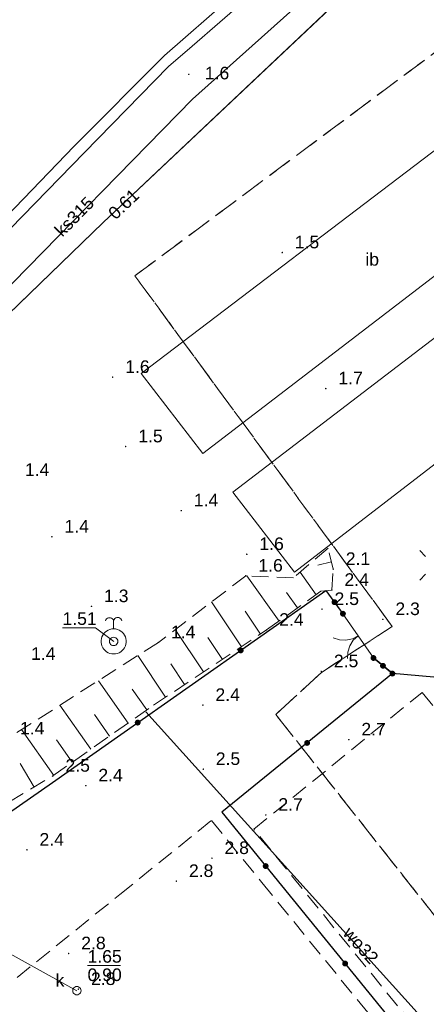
# Model space of a CAD drawing. Extents: x 5474185 to 5474933, y 5916077 to 5916824.
# Tile 139 of 256: x 5474508 to 5474532, y 5916379 to 5916437. Entities that reach past the tile are written whole.
import ezdxf
from ezdxf.enums import TextEntityAlignment as Align

# ---------------------------------------------------------------- set-up
doc = ezdxf.new("R2010")
doc.units = 0
for name, pattern in [('PRZER1-1', [1, 0.5, -0.5]), ('PRZER2-1', [1.5, 1, -0.5]), ('PRZER3-1', [2, 1.5, -0.5])]:
    doc.linetypes.add(name, pattern=pattern)
for name, color, linetype, lineweight in [('GESKKL', 253, 'CONTINUOUS', 18), ('GESUZY', 253, 'CONTINUOUS', 18), ('GSLKBR', 253, 'CONTINUOUS', 18), ('GSLKOG', 253, 'CONTINUOUS', 35), ('GSPWPN', 253, 'CONTINUOUS', 13), ('GSPWPN_O', 253, 'CONTINUOUS', 13), ('GSSIIN', 253, 'CONTINUOUS', 18), ('GSSIIN_O', 253, 'CONTINUOUS', 18), ('GSSSPS', 254, 'CONTINUOUS', 18), ('GSSZSN', 254, 'CONTINUOUS', 18), ('GULKPR', 7, 'CONTINUOUS', 18), ('GULKPR_O', 254, 'CONTINUOUS', 18), ('GULLOB', 254, 'CONTINUOUS', 35), ('GULTPR', 254, 'CONTINUOUS', 18), ('GULWPR', 7, 'CONTINUOUS', 18), ('GULWPR_O', 254, 'CONTINUOUS', 18), ('GUPELA', 254, 'CONTINUOUS', 18), ('GUPIWZ', 253, 'CONTINUOUS', 18), ('GUPIWZ_O', 253, 'CONTINUOUS', 18), ('GUPKSD', 61, 'CONTINUOUS', 18), ('GUPPRZ_O', 40, 'CONTINUOUS', 18), ('GUPWSG', 253, 'CONTINUOUS', 18)]:
    doc.layers.add(name, color=color, linetype=linetype, lineweight=lineweight)
doc.styles.add('Arial', font='arial.ttf')

msp = doc.modelspace()

# ---------------------------------------------------------------- hatches: boundary and pattern name
at = {"layer": 'GSLKOG'}
for points in [[(5474526.733899, 5916402.426024), (5474526.688227, 5916402.42706), (5474526.644379, 5916402.439883), (5474526.605344, 5916402.463617), (5474526.573782, 5916402.496644), (5474526.551843, 5916402.536716), (5474526.541024, 5916402.581101), (5474526.54206, 5916402.626773), (5474526.554883, 5916402.670621), (5474526.578617, 5916402.709656), (5474526.611644, 5916402.741218), (5474526.651716, 5916402.763157), (5474526.696101, 5916402.773976), (5474526.741773, 5916402.77294), (5474526.785621, 5916402.760117), (5474526.824656, 5916402.736383), (5474526.856218, 5916402.703356), (5474526.878157, 5916402.663284), (5474526.888976, 5916402.618899), (5474526.88794, 5916402.573227), (5474526.875117, 5916402.529379), (5474526.851383, 5916402.490344), (5474526.818356, 5916402.458782), (5474526.778284, 5916402.436843)], [(5474526.733899, 5916402.426024), (5474526.688227, 5916402.42706), (5474526.644379, 5916402.439883), (5474526.605344, 5916402.463617), (5474526.573782, 5916402.496644), (5474526.551843, 5916402.536716), (5474526.541024, 5916402.581101), (5474526.54206, 5916402.626773), (5474526.554883, 5916402.670621), (5474526.578617, 5916402.709656), (5474526.611644, 5916402.741218), (5474526.651716, 5916402.763157), (5474526.696101, 5916402.773976), (5474526.741773, 5916402.77294), (5474526.785621, 5916402.760117), (5474526.824656, 5916402.736383), (5474526.856218, 5916402.703356), (5474526.878157, 5916402.663284), (5474526.888976, 5916402.618899), (5474526.88794, 5916402.573227), (5474526.875117, 5916402.529379), (5474526.851383, 5916402.490344), (5474526.818356, 5916402.458782), (5474526.778284, 5916402.436843)], [(5474527.238899, 5916401.736024), (5474527.193227, 5916401.73706), (5474527.149379, 5916401.749883), (5474527.110344, 5916401.773617), (5474527.078782, 5916401.806644), (5474527.056843, 5916401.846716), (5474527.046024, 5916401.891101), (5474527.04706, 5916401.936773), (5474527.059883, 5916401.980621), (5474527.083617, 5916402.019656), (5474527.116644, 5916402.051218), (5474527.156716, 5916402.073157), (5474527.201101, 5916402.083976), (5474527.246773, 5916402.08294), (5474527.290621, 5916402.070117), (5474527.329656, 5916402.046383), (5474527.361218, 5916402.013356), (5474527.383157, 5916401.973284), (5474527.393976, 5916401.928899), (5474527.39294, 5916401.883227), (5474527.380117, 5916401.839379), (5474527.356383, 5916401.800344), (5474527.323356, 5916401.768782), (5474527.283284, 5916401.746843)], [(5474521.140477, 5916399.549067), (5474521.094835, 5916399.551022), (5474521.051255, 5916399.564725), (5474521.012705, 5916399.58924), (5474520.981814, 5916399.622897), (5474520.960687, 5916399.663402), (5474520.950763, 5916399.707996), (5474520.952718, 5916399.753638), (5474520.966421, 5916399.797218), (5474520.990936, 5916399.835768), (5474521.024593, 5916399.866659), (5474521.065098, 5916399.887786), (5474521.109692, 5916399.89771), (5474521.155334, 5916399.895755), (5474521.198914, 5916399.882052), (5474521.237464, 5916399.857537), (5474521.268355, 5916399.82388), (5474521.289482, 5916399.783375), (5474521.299406, 5916399.738781), (5474521.297451, 5916399.693139), (5474521.283748, 5916399.649559), (5474521.259233, 5916399.611009), (5474521.225576, 5916399.580118), (5474521.185071, 5916399.558991)], [(5474521.140477, 5916399.549067), (5474521.094835, 5916399.551022), (5474521.051255, 5916399.564725), (5474521.012705, 5916399.58924), (5474520.981814, 5916399.622897), (5474520.960687, 5916399.663402), (5474520.950763, 5916399.707996), (5474520.952718, 5916399.753638), (5474520.966421, 5916399.797218), (5474520.990936, 5916399.835768), (5474521.024593, 5916399.866659), (5474521.065098, 5916399.887786), (5474521.109692, 5916399.89771), (5474521.155334, 5916399.895755), (5474521.198914, 5916399.882052), (5474521.237464, 5916399.857537), (5474521.268355, 5916399.82388), (5474521.289482, 5916399.783375), (5474521.299406, 5916399.738781), (5474521.297451, 5916399.693139), (5474521.283748, 5916399.649559), (5474521.259233, 5916399.611009), (5474521.225576, 5916399.580118), (5474521.185071, 5916399.558991)], [(5474529.056911, 5916399.095819), (5474529.011253, 5916399.097378), (5474528.967554, 5916399.1107), (5474528.928793, 5916399.134878), (5474528.89761, 5916399.168264), (5474528.876131, 5916399.208584), (5474528.865819, 5916399.253089), (5474528.867378, 5916399.298747), (5474528.8807, 5916399.342446), (5474528.904878, 5916399.381207), (5474528.938264, 5916399.41239), (5474528.978584, 5916399.433869), (5474529.023089, 5916399.444181), (5474529.068747, 5916399.442622), (5474529.112446, 5916399.4293), (5474529.151207, 5916399.405122), (5474529.18239, 5916399.371736), (5474529.203869, 5916399.331416), (5474529.214181, 5916399.286911), (5474529.212622, 5916399.241253), (5474529.1993, 5916399.197554), (5474529.175122, 5916399.158793), (5474529.141736, 5916399.12761), (5474529.101416, 5916399.106131)], [(5474529.621911, 5916398.630819), (5474529.576253, 5916398.632378), (5474529.532554, 5916398.6457), (5474529.493793, 5916398.669878), (5474529.46261, 5916398.703264), (5474529.441131, 5916398.743584), (5474529.430819, 5916398.788089), (5474529.432378, 5916398.833747), (5474529.4457, 5916398.877446), (5474529.469878, 5916398.916207), (5474529.503264, 5916398.94739), (5474529.543584, 5916398.968869), (5474529.588089, 5916398.979181), (5474529.633747, 5916398.977622), (5474529.677446, 5916398.9643), (5474529.716207, 5916398.940122), (5474529.74739, 5916398.906736), (5474529.768869, 5916398.866416), (5474529.779181, 5916398.821911), (5474529.777622, 5916398.776253), (5474529.7643, 5916398.732554), (5474529.740122, 5916398.693793), (5474529.706736, 5916398.66261), (5474529.666416, 5916398.641131)], [(5474529.621911, 5916398.630819), (5474529.576253, 5916398.632378), (5474529.532554, 5916398.6457), (5474529.493793, 5916398.669878), (5474529.46261, 5916398.703264), (5474529.441131, 5916398.743584), (5474529.430819, 5916398.788089), (5474529.432378, 5916398.833747), (5474529.4457, 5916398.877446), (5474529.469878, 5916398.916207), (5474529.503264, 5916398.94739), (5474529.543584, 5916398.968869), (5474529.588089, 5916398.979181), (5474529.633747, 5916398.977622), (5474529.677446, 5916398.9643), (5474529.716207, 5916398.940122), (5474529.74739, 5916398.906736), (5474529.768869, 5916398.866416), (5474529.779181, 5916398.821911), (5474529.777622, 5916398.776253), (5474529.7643, 5916398.732554), (5474529.740122, 5916398.693793), (5474529.706736, 5916398.66261), (5474529.666416, 5916398.641131)], [(5474530.186911, 5916398.165819), (5474530.141253, 5916398.167378), (5474530.097554, 5916398.1807), (5474530.058793, 5916398.204878), (5474530.02761, 5916398.238264), (5474530.006131, 5916398.278584), (5474529.995819, 5916398.323089), (5474529.997378, 5916398.368747), (5474530.0107, 5916398.412446), (5474530.034878, 5916398.451207), (5474530.068264, 5916398.48239), (5474530.108584, 5916398.503869), (5474530.153089, 5916398.514181), (5474530.198747, 5916398.512622), (5474530.242446, 5916398.4993), (5474530.281207, 5916398.475122), (5474530.31239, 5916398.441736), (5474530.333869, 5916398.401416), (5474530.344181, 5916398.356911), (5474530.342622, 5916398.311253), (5474530.3293, 5916398.267554), (5474530.305122, 5916398.228793), (5474530.271736, 5916398.19761), (5474530.231416, 5916398.176131)], [(5474515.000308, 5916395.24229), (5474514.954666, 5916395.244245), (5474514.911086, 5916395.257948), (5474514.872536, 5916395.282463), (5474514.841645, 5916395.31612), (5474514.820518, 5916395.356625), (5474514.810594, 5916395.401219), (5474514.812549, 5916395.446861), (5474514.826252, 5916395.490441), (5474514.850767, 5916395.528991), (5474514.884424, 5916395.559882), (5474514.924929, 5916395.581009), (5474514.969523, 5916395.590933), (5474515.015165, 5916395.588978), (5474515.058745, 5916395.575275), (5474515.097295, 5916395.55076), (5474515.128186, 5916395.517103), (5474515.149313, 5916395.476598), (5474515.159237, 5916395.432004), (5474515.157282, 5916395.386362), (5474515.143579, 5916395.342782), (5474515.119064, 5916395.304232), (5474515.085407, 5916395.273341), (5474515.044902, 5916395.252214)], [(5474515.000308, 5916395.24229), (5474514.954666, 5916395.244245), (5474514.911086, 5916395.257948), (5474514.872536, 5916395.282463), (5474514.841645, 5916395.31612), (5474514.820518, 5916395.356625), (5474514.810594, 5916395.401219), (5474514.812549, 5916395.446861), (5474514.826252, 5916395.490441), (5474514.850767, 5916395.528991), (5474514.884424, 5916395.559882), (5474514.924929, 5916395.581009), (5474514.969523, 5916395.590933), (5474515.015165, 5916395.588978), (5474515.058745, 5916395.575275), (5474515.097295, 5916395.55076), (5474515.128186, 5916395.517103), (5474515.149313, 5916395.476598), (5474515.159237, 5916395.432004), (5474515.157282, 5916395.386362), (5474515.143579, 5916395.342782), (5474515.119064, 5916395.304232), (5474515.085407, 5916395.273341), (5474515.044902, 5916395.252214)], [(5474525.067063, 5916394.030921), (5474525.02262, 5916394.041496), (5474524.982427, 5916394.063212), (5474524.949225, 5916394.094591), (5474524.925276, 5916394.133494), (5474524.912211, 5916394.177271), (5474524.910921, 5916394.222937), (5474524.921496, 5916394.26738), (5474524.943212, 5916394.307573), (5474524.974591, 5916394.340775), (5474525.013494, 5916394.364724), (5474525.057271, 5916394.377789), (5474525.102937, 5916394.379079), (5474525.14738, 5916394.368504), (5474525.187573, 5916394.346788), (5474525.220775, 5916394.315409), (5474525.244724, 5916394.276506), (5474525.257789, 5916394.232729), (5474525.259079, 5916394.187063), (5474525.248504, 5916394.14262), (5474525.226788, 5916394.102427), (5474525.195409, 5916394.069225), (5474525.156506, 5916394.045276), (5474525.112729, 5916394.032211)], [(5474525.067063, 5916394.030921), (5474525.02262, 5916394.041496), (5474524.982427, 5916394.063212), (5474524.949225, 5916394.094591), (5474524.925276, 5916394.133494), (5474524.912211, 5916394.177271), (5474524.910921, 5916394.222937), (5474524.921496, 5916394.26738), (5474524.943212, 5916394.307573), (5474524.974591, 5916394.340775), (5474525.013494, 5916394.364724), (5474525.057271, 5916394.377789), (5474525.102937, 5916394.379079), (5474525.14738, 5916394.368504), (5474525.187573, 5916394.346788), (5474525.220775, 5916394.315409), (5474525.244724, 5916394.276506), (5474525.257789, 5916394.232729), (5474525.259079, 5916394.187063), (5474525.248504, 5916394.14262), (5474525.226788, 5916394.102427), (5474525.195409, 5916394.069225), (5474525.156506, 5916394.045276), (5474525.112729, 5916394.032211)], [(5474522.596233, 5916386.687563), (5474522.55178, 5916386.698095), (5474522.511566, 5916386.719774), (5474522.478335, 5916386.751121), (5474522.454348, 5916386.790001), (5474522.441242, 5916386.833766), (5474522.439909, 5916386.87943), (5474522.450441, 5916386.923883), (5474522.47212, 5916386.964097), (5474522.503467, 5916386.997329), (5474522.542347, 5916387.021315), (5474522.586112, 5916387.034421), (5474522.631776, 5916387.035755), (5474522.676229, 5916387.025222), (5474522.716443, 5916387.003544), (5474522.749675, 5916386.972196), (5474522.773661, 5916386.933316), (5474522.786767, 5916386.889552), (5474522.788101, 5916386.843887), (5474522.777568, 5916386.799434), (5474522.75589, 5916386.75922), (5474522.724542, 5916386.725989), (5474522.685662, 5916386.702002), (5474522.641898, 5916386.688896)], [(5474522.596233, 5916386.687563), (5474522.55178, 5916386.698095), (5474522.511566, 5916386.719774), (5474522.478335, 5916386.751121), (5474522.454348, 5916386.790001), (5474522.441242, 5916386.833766), (5474522.439909, 5916386.87943), (5474522.450441, 5916386.923883), (5474522.47212, 5916386.964097), (5474522.503467, 5916386.997329), (5474522.542347, 5916387.021315), (5474522.586112, 5916387.034421), (5474522.631776, 5916387.035755), (5474522.676229, 5916387.025222), (5474522.716443, 5916387.003544), (5474522.749675, 5916386.972196), (5474522.773661, 5916386.933316), (5474522.786767, 5916386.889552), (5474522.788101, 5916386.843887), (5474522.777568, 5916386.799434), (5474522.75589, 5916386.75922), (5474522.724542, 5916386.725989), (5474522.685662, 5916386.702002), (5474522.641898, 5916386.688896)], [(5474527.333563, 5916380.873124), (5474527.28911, 5916380.883656), (5474527.248897, 5916380.905335), (5474527.215665, 5916380.936682), (5474527.191678, 5916380.975562), (5474527.178573, 5916381.019327), (5474527.177239, 5916381.064991), (5474527.187772, 5916381.109444), (5474527.20945, 5916381.149658), (5474527.240797, 5916381.18289), (5474527.279677, 5916381.206876), (5474527.323442, 5916381.219982), (5474527.369106, 5916381.221315), (5474527.41356, 5916381.210783), (5474527.453773, 5916381.189105), (5474527.487005, 5916381.157757), (5474527.510991, 5916381.118877), (5474527.524097, 5916381.075113), (5474527.525431, 5916381.029448), (5474527.514898, 5916380.984995), (5474527.49322, 5916380.944781), (5474527.461873, 5916380.911549), (5474527.422992, 5916380.887563), (5474527.379228, 5916380.874457)], [(5474527.333563, 5916380.873124), (5474527.28911, 5916380.883656), (5474527.248897, 5916380.905335), (5474527.215665, 5916380.936682), (5474527.191678, 5916380.975562), (5474527.178573, 5916381.019327), (5474527.177239, 5916381.064991), (5474527.187772, 5916381.109444), (5474527.20945, 5916381.149658), (5474527.240797, 5916381.18289), (5474527.279677, 5916381.206876), (5474527.323442, 5916381.219982), (5474527.369106, 5916381.221315), (5474527.41356, 5916381.210783), (5474527.453773, 5916381.189105), (5474527.487005, 5916381.157757), (5474527.510991, 5916381.118877), (5474527.524097, 5916381.075113), (5474527.525431, 5916381.029448), (5474527.514898, 5916380.984995), (5474527.49322, 5916380.944781), (5474527.461873, 5916380.911549), (5474527.422992, 5916380.887563), (5474527.379228, 5916380.874457)]]:
    msp.add_hatch(color=256, dxfattribs=at).paths.add_polyline_path(points)
at = {"layer": 'GSPWPN'}
for points in [[(5474518.03, 5916434.035), (5474518.018353, 5916434.036533), (5474518.0075, 5916434.041029), (5474517.99818, 5916434.04818), (5474517.991029, 5916434.0575), (5474517.986533, 5916434.068353), (5474517.985, 5916434.08), (5474517.986533, 5916434.091647), (5474517.991029, 5916434.1025), (5474517.99818, 5916434.11182), (5474518.0075, 5916434.118971), (5474518.018353, 5916434.123467), (5474518.03, 5916434.125), (5474518.041647, 5916434.123467), (5474518.0525, 5916434.118971), (5474518.06182, 5916434.11182), (5474518.068971, 5916434.1025), (5474518.073467, 5916434.091647), (5474518.075, 5916434.08), (5474518.073467, 5916434.068353), (5474518.068971, 5916434.0575), (5474518.06182, 5916434.04818), (5474518.0525, 5916434.041029), (5474518.041647, 5916434.036533)], [(5474523.6, 5916423.405), (5474523.588353, 5916423.406533), (5474523.5775, 5916423.411029), (5474523.56818, 5916423.41818), (5474523.561029, 5916423.4275), (5474523.556533, 5916423.438353), (5474523.555, 5916423.45), (5474523.556533, 5916423.461647), (5474523.561029, 5916423.4725), (5474523.56818, 5916423.48182), (5474523.5775, 5916423.488971), (5474523.588353, 5916423.493467), (5474523.6, 5916423.495), (5474523.611647, 5916423.493467), (5474523.6225, 5916423.488971), (5474523.63182, 5916423.48182), (5474523.638971, 5916423.4725), (5474523.643467, 5916423.461647), (5474523.645, 5916423.45), (5474523.643467, 5916423.438353), (5474523.638971, 5916423.4275), (5474523.63182, 5916423.41818), (5474523.6225, 5916423.411029), (5474523.611647, 5916423.406533)], [(5474513.49, 5916415.975), (5474513.478353, 5916415.976533), (5474513.4675, 5916415.981029), (5474513.45818, 5916415.98818), (5474513.451029, 5916415.9975), (5474513.446533, 5916416.008353), (5474513.445, 5916416.02), (5474513.446533, 5916416.031647), (5474513.451029, 5916416.0425), (5474513.45818, 5916416.05182), (5474513.4675, 5916416.058971), (5474513.478353, 5916416.063467), (5474513.49, 5916416.065), (5474513.501647, 5916416.063467), (5474513.5125, 5916416.058971), (5474513.52182, 5916416.05182), (5474513.528971, 5916416.0425), (5474513.533467, 5916416.031647), (5474513.535, 5916416.02), (5474513.533467, 5916416.008353), (5474513.528971, 5916415.9975), (5474513.52182, 5916415.98818), (5474513.5125, 5916415.981029), (5474513.501647, 5916415.976533)], [(5474526.2, 5916415.295), (5474526.188353, 5916415.296533), (5474526.1775, 5916415.301029), (5474526.16818, 5916415.30818), (5474526.161029, 5916415.3175), (5474526.156533, 5916415.328353), (5474526.155, 5916415.34), (5474526.156533, 5916415.351647), (5474526.161029, 5916415.3625), (5474526.16818, 5916415.37182), (5474526.1775, 5916415.378971), (5474526.188353, 5916415.383467), (5474526.2, 5916415.385), (5474526.211647, 5916415.383467), (5474526.2225, 5916415.378971), (5474526.23182, 5916415.37182), (5474526.238971, 5916415.3625), (5474526.243467, 5916415.351647), (5474526.245, 5916415.34), (5474526.243467, 5916415.328353), (5474526.238971, 5916415.3175), (5474526.23182, 5916415.30818), (5474526.2225, 5916415.301029), (5474526.211647, 5916415.296533)], [(5474514.27, 5916411.835), (5474514.258353, 5916411.836533), (5474514.2475, 5916411.841029), (5474514.23818, 5916411.84818), (5474514.231029, 5916411.8575), (5474514.226533, 5916411.868353), (5474514.225, 5916411.88), (5474514.226533, 5916411.891647), (5474514.231029, 5916411.9025), (5474514.23818, 5916411.91182), (5474514.2475, 5916411.918971), (5474514.258353, 5916411.923467), (5474514.27, 5916411.925), (5474514.281647, 5916411.923467), (5474514.2925, 5916411.918971), (5474514.30182, 5916411.91182), (5474514.308971, 5916411.9025), (5474514.313467, 5916411.891647), (5474514.315, 5916411.88), (5474514.313467, 5916411.868353), (5474514.308971, 5916411.8575), (5474514.30182, 5916411.84818), (5474514.2925, 5916411.841029), (5474514.281647, 5916411.836533)], [(5474517.58, 5916408.015), (5474517.568353, 5916408.016533), (5474517.5575, 5916408.021029), (5474517.54818, 5916408.02818), (5474517.541029, 5916408.0375), (5474517.536533, 5916408.048353), (5474517.535, 5916408.06), (5474517.536533, 5916408.071647), (5474517.541029, 5916408.0825), (5474517.54818, 5916408.09182), (5474517.5575, 5916408.098971), (5474517.568353, 5916408.103467), (5474517.58, 5916408.105), (5474517.591647, 5916408.103467), (5474517.6025, 5916408.098971), (5474517.61182, 5916408.09182), (5474517.618971, 5916408.0825), (5474517.623467, 5916408.071647), (5474517.625, 5916408.06), (5474517.623467, 5916408.048353), (5474517.618971, 5916408.0375), (5474517.61182, 5916408.02818), (5474517.6025, 5916408.021029), (5474517.591647, 5916408.016533)], [(5474509.87, 5916406.455), (5474509.858353, 5916406.456533), (5474509.8475, 5916406.461029), (5474509.83818, 5916406.46818), (5474509.831029, 5916406.4775), (5474509.826533, 5916406.488353), (5474509.825, 5916406.5), (5474509.826533, 5916406.511647), (5474509.831029, 5916406.5225), (5474509.83818, 5916406.53182), (5474509.8475, 5916406.538971), (5474509.858353, 5916406.543467), (5474509.87, 5916406.545), (5474509.881647, 5916406.543467), (5474509.8925, 5916406.538971), (5474509.90182, 5916406.53182), (5474509.908971, 5916406.5225), (5474509.913467, 5916406.511647), (5474509.915, 5916406.5), (5474509.913467, 5916406.488353), (5474509.908971, 5916406.4775), (5474509.90182, 5916406.46818), (5474509.8925, 5916406.461029), (5474509.881647, 5916406.456533)], [(5474521.49, 5916405.415), (5474521.478353, 5916405.416533), (5474521.4675, 5916405.421029), (5474521.45818, 5916405.42818), (5474521.451029, 5916405.4375), (5474521.446533, 5916405.448353), (5474521.445, 5916405.46), (5474521.446533, 5916405.471647), (5474521.451029, 5916405.4825), (5474521.45818, 5916405.49182), (5474521.4675, 5916405.498971), (5474521.478353, 5916405.503467), (5474521.49, 5916405.505), (5474521.501647, 5916405.503467), (5474521.5125, 5916405.498971), (5474521.52182, 5916405.49182), (5474521.528971, 5916405.4825), (5474521.533467, 5916405.471647), (5474521.535, 5916405.46), (5474521.533467, 5916405.448353), (5474521.528971, 5916405.4375), (5474521.52182, 5916405.42818), (5474521.5125, 5916405.421029), (5474521.501647, 5916405.416533)], [(5474526.64, 5916404.525), (5474526.628353, 5916404.526533), (5474526.6175, 5916404.531029), (5474526.60818, 5916404.53818), (5474526.601029, 5916404.5475), (5474526.596533, 5916404.558353), (5474526.595, 5916404.57), (5474526.596533, 5916404.581647), (5474526.601029, 5916404.5925), (5474526.60818, 5916404.60182), (5474526.6175, 5916404.608971), (5474526.628353, 5916404.613467), (5474526.64, 5916404.615), (5474526.651647, 5916404.613467), (5474526.6625, 5916404.608971), (5474526.67182, 5916404.60182), (5474526.678971, 5916404.5925), (5474526.683467, 5916404.581647), (5474526.685, 5916404.57), (5474526.683467, 5916404.558353), (5474526.678971, 5916404.5475), (5474526.67182, 5916404.53818), (5474526.6625, 5916404.531029), (5474526.651647, 5916404.526533)], [(5474521.43, 5916404.125), (5474521.418353, 5916404.126533), (5474521.4075, 5916404.131029), (5474521.39818, 5916404.13818), (5474521.391029, 5916404.1475), (5474521.386533, 5916404.158353), (5474521.385, 5916404.17), (5474521.386533, 5916404.181647), (5474521.391029, 5916404.1925), (5474521.39818, 5916404.20182), (5474521.4075, 5916404.208971), (5474521.418353, 5916404.213467), (5474521.43, 5916404.215), (5474521.441647, 5916404.213467), (5474521.4525, 5916404.208971), (5474521.46182, 5916404.20182), (5474521.468971, 5916404.1925), (5474521.473467, 5916404.181647), (5474521.475, 5916404.17), (5474521.473467, 5916404.158353), (5474521.468971, 5916404.1475), (5474521.46182, 5916404.13818), (5474521.4525, 5916404.131029), (5474521.441647, 5916404.126533)], [(5474526.56, 5916403.275), (5474526.548353, 5916403.276533), (5474526.5375, 5916403.281029), (5474526.52818, 5916403.28818), (5474526.521029, 5916403.2975), (5474526.516533, 5916403.308353), (5474526.515, 5916403.32), (5474526.516533, 5916403.331647), (5474526.521029, 5916403.3425), (5474526.52818, 5916403.35182), (5474526.5375, 5916403.358971), (5474526.548353, 5916403.363467), (5474526.56, 5916403.365), (5474526.571647, 5916403.363467), (5474526.5825, 5916403.358971), (5474526.59182, 5916403.35182), (5474526.598971, 5916403.3425), (5474526.603467, 5916403.331647), (5474526.605, 5916403.32), (5474526.603467, 5916403.308353), (5474526.598971, 5916403.2975), (5474526.59182, 5916403.28818), (5474526.5825, 5916403.281029), (5474526.571647, 5916403.276533)], [(5474512.23, 5916402.305), (5474512.218353, 5916402.306533), (5474512.2075, 5916402.311029), (5474512.19818, 5916402.31818), (5474512.191029, 5916402.3275), (5474512.186533, 5916402.338353), (5474512.185, 5916402.35), (5474512.186533, 5916402.361647), (5474512.191029, 5916402.3725), (5474512.19818, 5916402.38182), (5474512.2075, 5916402.388971), (5474512.218353, 5916402.393467), (5474512.23, 5916402.395), (5474512.241647, 5916402.393467), (5474512.2525, 5916402.388971), (5474512.26182, 5916402.38182), (5474512.268971, 5916402.3725), (5474512.273467, 5916402.361647), (5474512.275, 5916402.35), (5474512.273467, 5916402.338353), (5474512.268971, 5916402.3275), (5474512.26182, 5916402.31818), (5474512.2525, 5916402.311029), (5474512.241647, 5916402.306533)], [(5474525.97, 5916402.135), (5474525.958353, 5916402.136533), (5474525.9475, 5916402.141029), (5474525.93818, 5916402.14818), (5474525.931029, 5916402.1575), (5474525.926533, 5916402.168353), (5474525.925, 5916402.18), (5474525.926533, 5916402.191647), (5474525.931029, 5916402.2025), (5474525.93818, 5916402.21182), (5474525.9475, 5916402.218971), (5474525.958353, 5916402.223467), (5474525.97, 5916402.225), (5474525.981647, 5916402.223467), (5474525.9925, 5916402.218971), (5474526.00182, 5916402.21182), (5474526.008971, 5916402.2025), (5474526.013467, 5916402.191647), (5474526.015, 5916402.18), (5474526.013467, 5916402.168353), (5474526.008971, 5916402.1575), (5474526.00182, 5916402.14818), (5474525.9925, 5916402.141029), (5474525.981647, 5916402.136533)], [(5474529.6, 5916401.535), (5474529.588353, 5916401.536533), (5474529.5775, 5916401.541029), (5474529.56818, 5916401.54818), (5474529.561029, 5916401.5575), (5474529.556533, 5916401.568353), (5474529.555, 5916401.58), (5474529.556533, 5916401.591647), (5474529.561029, 5916401.6025), (5474529.56818, 5916401.61182), (5474529.5775, 5916401.618971), (5474529.588353, 5916401.623467), (5474529.6, 5916401.625), (5474529.611647, 5916401.623467), (5474529.6225, 5916401.618971), (5474529.63182, 5916401.61182), (5474529.638971, 5916401.6025), (5474529.643467, 5916401.591647), (5474529.645, 5916401.58), (5474529.643467, 5916401.568353), (5474529.638971, 5916401.5575), (5474529.63182, 5916401.54818), (5474529.6225, 5916401.541029), (5474529.611647, 5916401.536533)], [(5474522.67, 5916400.895), (5474522.658353, 5916400.896533), (5474522.6475, 5916400.901029), (5474522.63818, 5916400.90818), (5474522.631029, 5916400.9175), (5474522.626533, 5916400.928353), (5474522.625, 5916400.94), (5474522.626533, 5916400.951647), (5474522.631029, 5916400.9625), (5474522.63818, 5916400.97182), (5474522.6475, 5916400.978971), (5474522.658353, 5916400.983467), (5474522.67, 5916400.985), (5474522.681647, 5916400.983467), (5474522.6925, 5916400.978971), (5474522.70182, 5916400.97182), (5474522.708971, 5916400.9625), (5474522.713467, 5916400.951647), (5474522.715, 5916400.94), (5474522.713467, 5916400.928353), (5474522.708971, 5916400.9175), (5474522.70182, 5916400.90818), (5474522.6925, 5916400.901029), (5474522.681647, 5916400.896533)], [(5474516.22, 5916400.155), (5474516.208353, 5916400.156533), (5474516.1975, 5916400.161029), (5474516.18818, 5916400.16818), (5474516.181029, 5916400.1775), (5474516.176533, 5916400.188353), (5474516.175, 5916400.2), (5474516.176533, 5916400.211647), (5474516.181029, 5916400.2225), (5474516.18818, 5916400.23182), (5474516.1975, 5916400.238971), (5474516.208353, 5916400.243467), (5474516.22, 5916400.245), (5474516.231647, 5916400.243467), (5474516.2425, 5916400.238971), (5474516.25182, 5916400.23182), (5474516.258971, 5916400.2225), (5474516.263467, 5916400.211647), (5474516.265, 5916400.2), (5474516.263467, 5916400.188353), (5474516.258971, 5916400.1775), (5474516.25182, 5916400.16818), (5474516.2425, 5916400.161029), (5474516.231647, 5916400.156533)], [(5474525.93, 5916398.425), (5474525.918353, 5916398.426533), (5474525.9075, 5916398.431029), (5474525.89818, 5916398.43818), (5474525.891029, 5916398.4475), (5474525.886533, 5916398.458353), (5474525.885, 5916398.47), (5474525.886533, 5916398.481647), (5474525.891029, 5916398.4925), (5474525.89818, 5916398.50182), (5474525.9075, 5916398.508971), (5474525.918353, 5916398.513467), (5474525.93, 5916398.515), (5474525.941647, 5916398.513467), (5474525.9525, 5916398.508971), (5474525.96182, 5916398.50182), (5474525.968971, 5916398.4925), (5474525.973467, 5916398.481647), (5474525.975, 5916398.47), (5474525.973467, 5916398.458353), (5474525.968971, 5916398.4475), (5474525.96182, 5916398.43818), (5474525.9525, 5916398.431029), (5474525.941647, 5916398.426533)], [(5474518.87, 5916396.415), (5474518.858353, 5916396.416533), (5474518.8475, 5916396.421029), (5474518.83818, 5916396.42818), (5474518.831029, 5916396.4375), (5474518.826533, 5916396.448353), (5474518.825, 5916396.46), (5474518.826533, 5916396.471647), (5474518.831029, 5916396.4825), (5474518.83818, 5916396.49182), (5474518.8475, 5916396.498971), (5474518.858353, 5916396.503467), (5474518.87, 5916396.505), (5474518.881647, 5916396.503467), (5474518.8925, 5916396.498971), (5474518.90182, 5916396.49182), (5474518.908971, 5916396.4825), (5474518.913467, 5916396.471647), (5474518.915, 5916396.46), (5474518.913467, 5916396.448353), (5474518.908971, 5916396.4375), (5474518.90182, 5916396.42818), (5474518.8925, 5916396.421029), (5474518.881647, 5916396.416533)], [(5474527.57, 5916394.355), (5474527.558353, 5916394.356533), (5474527.5475, 5916394.361029), (5474527.53818, 5916394.36818), (5474527.531029, 5916394.3775), (5474527.526533, 5916394.388353), (5474527.525, 5916394.4), (5474527.526533, 5916394.411647), (5474527.531029, 5916394.4225), (5474527.53818, 5916394.43182), (5474527.5475, 5916394.438971), (5474527.558353, 5916394.443467), (5474527.57, 5916394.445), (5474527.581647, 5916394.443467), (5474527.5925, 5916394.438971), (5474527.60182, 5916394.43182), (5474527.608971, 5916394.4225), (5474527.613467, 5916394.411647), (5474527.615, 5916394.4), (5474527.613467, 5916394.388353), (5474527.608971, 5916394.3775), (5474527.60182, 5916394.36818), (5474527.5925, 5916394.361029), (5474527.581647, 5916394.356533)], [(5474518.89, 5916392.595), (5474518.878353, 5916392.596533), (5474518.8675, 5916392.601029), (5474518.85818, 5916392.60818), (5474518.851029, 5916392.6175), (5474518.846533, 5916392.628353), (5474518.845, 5916392.64), (5474518.846533, 5916392.651647), (5474518.851029, 5916392.6625), (5474518.85818, 5916392.67182), (5474518.8675, 5916392.678971), (5474518.878353, 5916392.683467), (5474518.89, 5916392.685), (5474518.901647, 5916392.683467), (5474518.9125, 5916392.678971), (5474518.92182, 5916392.67182), (5474518.928971, 5916392.6625), (5474518.933467, 5916392.651647), (5474518.935, 5916392.64), (5474518.933467, 5916392.628353), (5474518.928971, 5916392.6175), (5474518.92182, 5916392.60818), (5474518.9125, 5916392.601029), (5474518.901647, 5916392.596533)], [(5474509.93, 5916392.195), (5474509.918353, 5916392.196533), (5474509.9075, 5916392.201029), (5474509.89818, 5916392.20818), (5474509.891029, 5916392.2175), (5474509.886533, 5916392.228353), (5474509.885, 5916392.24), (5474509.886533, 5916392.251647), (5474509.891029, 5916392.2625), (5474509.89818, 5916392.27182), (5474509.9075, 5916392.278971), (5474509.918353, 5916392.283467), (5474509.93, 5916392.285), (5474509.941647, 5916392.283467), (5474509.9525, 5916392.278971), (5474509.96182, 5916392.27182), (5474509.968971, 5916392.2625), (5474509.973467, 5916392.251647), (5474509.975, 5916392.24), (5474509.973467, 5916392.228353), (5474509.968971, 5916392.2175), (5474509.96182, 5916392.20818), (5474509.9525, 5916392.201029), (5474509.941647, 5916392.196533)], [(5474511.89, 5916391.615), (5474511.878353, 5916391.616533), (5474511.8675, 5916391.621029), (5474511.85818, 5916391.62818), (5474511.851029, 5916391.6375), (5474511.846533, 5916391.648353), (5474511.845, 5916391.66), (5474511.846533, 5916391.671647), (5474511.851029, 5916391.6825), (5474511.85818, 5916391.69182), (5474511.8675, 5916391.698971), (5474511.878353, 5916391.703467), (5474511.89, 5916391.705), (5474511.901647, 5916391.703467), (5474511.9125, 5916391.698971), (5474511.92182, 5916391.69182), (5474511.928971, 5916391.6825), (5474511.933467, 5916391.671647), (5474511.935, 5916391.66), (5474511.933467, 5916391.648353), (5474511.928971, 5916391.6375), (5474511.92182, 5916391.62818), (5474511.9125, 5916391.621029), (5474511.901647, 5916391.616533)], [(5474522.62, 5916389.865), (5474522.608353, 5916389.866533), (5474522.5975, 5916389.871029), (5474522.58818, 5916389.87818), (5474522.581029, 5916389.8875), (5474522.576533, 5916389.898353), (5474522.575, 5916389.91), (5474522.576533, 5916389.921647), (5474522.581029, 5916389.9325), (5474522.58818, 5916389.94182), (5474522.5975, 5916389.948971), (5474522.608353, 5916389.953467), (5474522.62, 5916389.955), (5474522.631647, 5916389.953467), (5474522.6425, 5916389.948971), (5474522.65182, 5916389.94182), (5474522.658971, 5916389.9325), (5474522.663467, 5916389.921647), (5474522.665, 5916389.91), (5474522.663467, 5916389.898353), (5474522.658971, 5916389.8875), (5474522.65182, 5916389.87818), (5474522.6425, 5916389.871029), (5474522.631647, 5916389.866533)], [(5474508.38, 5916387.785), (5474508.368353, 5916387.786533), (5474508.3575, 5916387.791029), (5474508.34818, 5916387.79818), (5474508.341029, 5916387.8075), (5474508.336533, 5916387.818353), (5474508.335, 5916387.83), (5474508.336533, 5916387.841647), (5474508.341029, 5916387.8525), (5474508.34818, 5916387.86182), (5474508.3575, 5916387.868971), (5474508.368353, 5916387.873467), (5474508.38, 5916387.875), (5474508.391647, 5916387.873467), (5474508.4025, 5916387.868971), (5474508.41182, 5916387.86182), (5474508.418971, 5916387.8525), (5474508.423467, 5916387.841647), (5474508.425, 5916387.83), (5474508.423467, 5916387.818353), (5474508.418971, 5916387.8075), (5474508.41182, 5916387.79818), (5474508.4025, 5916387.791029), (5474508.391647, 5916387.786533)], [(5474519.41, 5916387.285), (5474519.398353, 5916387.286533), (5474519.3875, 5916387.291029), (5474519.37818, 5916387.29818), (5474519.371029, 5916387.3075), (5474519.366533, 5916387.318353), (5474519.365, 5916387.33), (5474519.366533, 5916387.341647), (5474519.371029, 5916387.3525), (5474519.37818, 5916387.36182), (5474519.3875, 5916387.368971), (5474519.398353, 5916387.373467), (5474519.41, 5916387.375), (5474519.421647, 5916387.373467), (5474519.4325, 5916387.368971), (5474519.44182, 5916387.36182), (5474519.448971, 5916387.3525), (5474519.453467, 5916387.341647), (5474519.455, 5916387.33), (5474519.453467, 5916387.318353), (5474519.448971, 5916387.3075), (5474519.44182, 5916387.29818), (5474519.4325, 5916387.291029), (5474519.421647, 5916387.286533)], [(5474517.29, 5916385.915), (5474517.278353, 5916385.916533), (5474517.2675, 5916385.921029), (5474517.25818, 5916385.92818), (5474517.251029, 5916385.9375), (5474517.246533, 5916385.948353), (5474517.245, 5916385.96), (5474517.246533, 5916385.971647), (5474517.251029, 5916385.9825), (5474517.25818, 5916385.99182), (5474517.2675, 5916385.998971), (5474517.278353, 5916386.003467), (5474517.29, 5916386.005), (5474517.301647, 5916386.003467), (5474517.3125, 5916385.998971), (5474517.32182, 5916385.99182), (5474517.328971, 5916385.9825), (5474517.333467, 5916385.971647), (5474517.335, 5916385.96), (5474517.333467, 5916385.948353), (5474517.328971, 5916385.9375), (5474517.32182, 5916385.92818), (5474517.3125, 5916385.921029), (5474517.301647, 5916385.916533)], [(5474510.87, 5916381.605), (5474510.858353, 5916381.606533), (5474510.8475, 5916381.611029), (5474510.83818, 5916381.61818), (5474510.831029, 5916381.6275), (5474510.826533, 5916381.638353), (5474510.825, 5916381.65), (5474510.826533, 5916381.661647), (5474510.831029, 5916381.6725), (5474510.83818, 5916381.68182), (5474510.8475, 5916381.688971), (5474510.858353, 5916381.693467), (5474510.87, 5916381.695), (5474510.881647, 5916381.693467), (5474510.8925, 5916381.688971), (5474510.90182, 5916381.68182), (5474510.908971, 5916381.6725), (5474510.913467, 5916381.661647), (5474510.915, 5916381.65), (5474510.913467, 5916381.638353), (5474510.908971, 5916381.6275), (5474510.90182, 5916381.61818), (5474510.8925, 5916381.611029), (5474510.881647, 5916381.606533)], [(5474511.45, 5916379.475), (5474511.438353, 5916379.476533), (5474511.4275, 5916379.481029), (5474511.41818, 5916379.48818), (5474511.411029, 5916379.4975), (5474511.406533, 5916379.508353), (5474511.405, 5916379.52), (5474511.406533, 5916379.531647), (5474511.411029, 5916379.5425), (5474511.41818, 5916379.55182), (5474511.4275, 5916379.558971), (5474511.438353, 5916379.563467), (5474511.45, 5916379.565), (5474511.461647, 5916379.563467), (5474511.4725, 5916379.558971), (5474511.48182, 5916379.55182), (5474511.488971, 5916379.5425), (5474511.493467, 5916379.531647), (5474511.495, 5916379.52), (5474511.493467, 5916379.508353), (5474511.488971, 5916379.4975), (5474511.48182, 5916379.48818), (5474511.4725, 5916379.481029), (5474511.461647, 5916379.476533)]]:
    msp.add_hatch(color=256, dxfattribs=at).paths.add_polyline_path(points)

# ---------------------------------------------------------------- linework, layer by layer
at = {"layer": 'GESKKL', "linetype": 'PRZER3-1', "lineweight": 13}
for p, q in [((5474514.82, 5916422.06, 10.06), (5474583.4, 5916473.15, 10.06)), ((5474530.16, 5916401.15, 10.06), (5474514.82, 5916422.06, 10.06)), ((5474525.94, 5916398.41, 10.06), (5474530.16, 5916401.15, 10.06)), ((5474523.21, 5916395.91, 10.06), (5474525.94, 5916398.41, 10.06)), ((5474544.08, 5916369.47, 10.06), (5474523.21, 5916395.91, 10.06))]:
    msp.add_line(p, q, dxfattribs=at)
at = {"layer": 'GESUZY', "linetype": 'PRZER1-1', "lineweight": 13}
for p, q in [((5474514.82, 5916422.06, 10.08), (5474583.4, 5916473.15, 10.08)), ((5474583.4, 5916473.15, 10.08), (5474514.82, 5916422.06, 10.08)), ((5474530.16, 5916401.15, 10.08), (5474514.82, 5916422.06, 10.08)), ((5474514.82, 5916422.06, 10.08), (5474530.16, 5916401.15, 10.08)), ((5474525.94, 5916398.41, 10.08), (5474530.16, 5916401.15, 10.08)), ((5474530.16, 5916401.15, 10.08), (5474525.94, 5916398.41, 10.08)), ((5474523.21, 5916395.91, 10.08), (5474525.94, 5916398.41, 10.08)), ((5474525.94, 5916398.41, 10.08), (5474523.21, 5916395.91, 10.08)), ((5474544.08, 5916369.47, 10.08), (5474523.21, 5916395.91, 10.08)), ((5474523.21, 5916395.91, 10.08), (5474544.08, 5916369.47, 10.08))]:
    msp.add_line(p, q, dxfattribs=at)
at = {"layer": 'GSLKBR', "linetype": 'Continuous', "lineweight": 18, "elevation": 10.18, "flags": 128}
msp.add_lwpolyline([(5474527.22, 5916401.91), (5474529.04, 5916399.27)], dxfattribs=at)
at = {"layer": 'GSLKBR', "elevation": 10.18, "flags": 128}
for points in [[(5474528.13, 5916400.59), (5474527.781356, 5916400.411727), (5474527.398452, 5916400.329764), (5474527.007381, 5916400.349697), (5474526.634794, 5916400.470168)], [(5474527.486175, 5916399.235198), (5474527.506108, 5916399.626269), (5474527.626578, 5916399.998855), (5474527.839376, 5916400.327566), (5474528.13, 5916400.59)]]:
    msp.add_lwpolyline(points, dxfattribs=at)
at = {"layer": 'GSLKOG', "linetype": 'Continuous', "lineweight": 30}
for p, q in [((5474509.9, 5916391.85, 10.18), (5474526.21, 5916403.29, 10.18)), ((5474526.21, 5916403.29, 10.18), (5474527.22, 5916401.91, 10.18)), ((5474530.17, 5916398.34, 10.18), (5474520, 5916390.07, 10.18)), ((5474534.64, 5916397.94, 10.18), (5474530.17, 5916398.34, 10.18)), ((5474491.5, 5916379.06, 10.18), (5474509.9, 5916391.85, 10.18)), ((5474520, 5916390.07, 10.18), (5474539.44, 5916366.21, 10.18))]:
    msp.add_line(p, q, dxfattribs=at)
at = {"layer": 'GSLKOG', "linetype": 'Continuous', "lineweight": 35, "elevation": 10.18, "flags": 128}
msp.add_lwpolyline([(5474530.17, 5916398.34), (5474529.04, 5916399.27)], dxfattribs=at)
at = {"layer": 'GSSIIN', "linetype": 'Continuous', "lineweight": 13}
for p, q in [((5474515.2, 5916416.24, 10.18), (5474539.12, 5916434.44, 10.18)), ((5474542.73, 5916429.76, 10.18), (5474518.87, 5916411.47, 10.18)), ((5474520.66, 5916409.16, 10.18), (5474544.5, 5916427.43, 10.18)), ((5474548.11, 5916422.72, 10.18), (5474524.33, 5916404.38, 10.18)), ((5474518.87, 5916411.47, 10.18), (5474515.2, 5916416.24, 10.18)), ((5474524.33, 5916404.38, 10.18), (5474520.66, 5916409.16, 10.18))]:
    msp.add_line(p, q, dxfattribs=at)
at = {"layer": 'GSSSPS', "linetype": 'PRZER2-1', "lineweight": 13}
for p, q in [((5474521.91, 5916389.06, 10.1), (5474531.94, 5916397.22, 10.1)), ((5474531.94, 5916397.22, 10.1), (5474540.02, 5916387.34, 10.1)), ((5474513.91, 5916385.16, 10.1), (5474519.38, 5916389.58, 10.1)), ((5474519.38, 5916389.58, 10.1), (5474522.39, 5916385.88, 10.1)), ((5474538.99, 5916368.06, 10.1), (5474521.91, 5916389.06, 10.1)), ((5474522.39, 5916385.88, 10.1), (5474535.35, 5916369.95, 10.1)), ((5474501.96, 5916375.5, 10.1), (5474513.91, 5916385.16, 10.1))]:
    msp.add_line(p, q, dxfattribs=at)
at = {"layer": 'GSSZSN', "linetype": 'PRZER2-1', "lineweight": 13}
for p, q in [((5474526.33, 5916405.81, 10.06), (5474524.28, 5916404.06, 10.06)), ((5474526.64, 5916404.57, 10.06), (5474526.33, 5916405.81, 10.06)), ((5474526.56, 5916403.32, 10.06), (5474526.64, 5916404.57, 10.06)), ((5474521.43, 5916404.17, 10.06), (5474516.22, 5916400.2, 10.06)), ((5474524.28, 5916404.06, 10.06), (5474521.43, 5916404.17, 10.06)), ((5474522.67, 5916400.94, 10.06), (5474525.91, 5916403.25, 10.06)), ((5474525.91, 5916403.25, 10.06), (5474526.56, 5916403.32, 10.06)), ((5474515.92, 5916396.45, 10.06), (5474522.67, 5916400.94, 10.06)), ((5474516.22, 5916400.2, 10.06), (5474507.22, 5916394.46, 10.06)), ((5474509.93, 5916392.24, 10.06), (5474515.92, 5916396.45, 10.06)), ((5474503.44, 5916388.37, 10.06), (5474509.93, 5916392.24, 10.06))]:
    msp.add_line(p, q, dxfattribs=at)
at = {"layer": 'GSSZSN', "linetype": 'Continuous', "lineweight": 18, "elevation": 10.06, "flags": 128}
for points in [[(5474526.53102, 5916405.005919), (5474525.722878, 5916404.803884)], [(5474523.409344, 5916401.467125), (5474521.483773, 5916404.167925)], [(5474525.618707, 5916403.042319), (5474524.661157, 5916404.385378)], [(5474524.514026, 5916402.254722), (5474523.855578, 5916403.178258)], [(5474521.166803, 5916399.940096), (5474519.388106, 5916402.614084)], [(5474522.296417, 5916400.691498), (5474521.38293, 5916402.064779)], [(5474518.907576, 5916398.437292), (5474517.225429, 5916400.966133)], [(5474520.03719, 5916399.188694), (5474519.171978, 5916400.489401)], [(5474516.64835, 5916396.934487), (5474514.995613, 5916399.419113)], [(5474517.777963, 5916397.685889), (5474516.958825, 5916398.917334)], [(5474514.415745, 5916395.392753), (5474512.641229, 5916397.917539)], [(5474515.525714, 5916396.172881), (5474514.655979, 5916397.410343)], [(5474512.195807, 5916393.832496), (5474510.351199, 5916396.457009)], [(5474513.305776, 5916394.612624), (5474512.400995, 5916395.899949)], [(5474509.97587, 5916392.272239), (5474508.06117, 5916394.996479)], [(5474511.085839, 5916393.052367), (5474510.146012, 5916394.389556)], [(5474508.812898, 5916391.57387), (5474507.9751, 5916392.97886)]]:
    msp.add_lwpolyline(points, dxfattribs=at)
at = {"layer": 'GULKPR', "linetype": 'Continuous', "lineweight": 13}
for p, q in [((5474518.25, 5916432.59, 10.14), (5474548.14, 5916459.38, 10.14)), ((5474516.59, 5916435.2, 10.14), (5474526.39, 5916443.81, 10.14)), ((5474518.23, 5916435.75, 10.14), (5474526.9, 5916443.29, 10.14)), ((5474516.83, 5916434.54, 10.14), (5474518.23, 5916435.75, 10.14)), ((5474511.2, 5916429.79, 10.14), (5474516.59, 5916435.2, 10.14)), ((5474511.8, 5916429.39, 10.14), (5474516.83, 5916434.54, 10.14)), ((5474499.78, 5916413.72, 10.14), (5474518.25, 5916432.59, 10.14)), ((5474498.98, 5916417.14, 10.14), (5474511.2, 5916429.79, 10.14)), ((5474499.49, 5916416.78, 10.14), (5474511.8, 5916429.39, 10.14))]:
    msp.add_line(p, q, dxfattribs=at)
at = {"layer": 'GULKPR', "linetype": 'Continuous', "lineweight": 18, "elevation": 10.14, "flags": 128}
msp.add_lwpolyline([(5474511.36, 5916379.43), (5474434.48, 5916422.07)], dxfattribs=at)
at = {"layer": 'GULLOB', "linetype": 'Continuous', "lineweight": 30}
for p, q in [((5474528.59, 5916440.03, 10.12), (5474512.93, 5916425.25, 10.12)), ((5474512.93, 5916425.25, 10.12), (5474498.06, 5916410.85, 10.12))]:
    msp.add_line(p, q, dxfattribs=at)
at = {"layer": 'GULTPR', "linetype": 'Continuous', "lineweight": 13}
for p, q in [((5474528.59, 5916440.03, 10.14), (5474512.93, 5916425.25, 10.14)), ((5474512.93, 5916425.25, 10.14), (5474498.06, 5916410.85, 10.14))]:
    msp.add_line(p, q, dxfattribs=at)
at = {"layer": 'GULWPR', "linetype": 'Continuous', "lineweight": 13}
msp.add_line((5474559.13, 5916347.7, 10.14), (5474515.47, 5916396.05, 10.14), dxfattribs=at)
at = {"layer": 'GUPELA', "elevation": 10.15, "flags": 128}
for points in [[(5474531.796117, 5916405.673883), (5474532.14967, 5916405.32033)], [(5474531.796117, 5916403.906117), (5474532.14967, 5916404.25967)]]:
    msp.add_lwpolyline(points, dxfattribs=at)
at = {"layer": 'GUPIWZ', "elevation": 10.18, "flags": 128}
msp.add_lwpolyline([(5474511.36, 5916379.68), (5474511.424705, 5916379.671481), (5474511.485, 5916379.646506), (5474511.536777, 5916379.606777), (5474511.576506, 5916379.555), (5474511.601481, 5916379.494705), (5474511.61, 5916379.43), (5474511.601481, 5916379.365295), (5474511.576506, 5916379.305), (5474511.536777, 5916379.253223), (5474511.485, 5916379.213494), (5474511.424705, 5916379.188519), (5474511.36, 5916379.18), (5474511.295295, 5916379.188519), (5474511.235, 5916379.213494), (5474511.183223, 5916379.253223), (5474511.143494, 5916379.305), (5474511.118519, 5916379.365295), (5474511.11, 5916379.43), (5474511.118519, 5916379.494705), (5474511.143494, 5916379.555), (5474511.183223, 5916379.606777), (5474511.235, 5916379.646506), (5474511.295295, 5916379.671481), (5474511.36, 5916379.68)], close=True, dxfattribs=at)
at = {"layer": 'GUPKSD', "elevation": 10.16, "flags": 128}
msp.add_lwpolyline([(5474511.36, 5916379.68), (5474511.424705, 5916379.671481), (5474511.485, 5916379.646506), (5474511.536777, 5916379.606777), (5474511.576506, 5916379.555), (5474511.601481, 5916379.494705), (5474511.61, 5916379.43), (5474511.601481, 5916379.365295), (5474511.576506, 5916379.305), (5474511.536777, 5916379.253223), (5474511.485, 5916379.213494), (5474511.424705, 5916379.188519), (5474511.36, 5916379.18), (5474511.295295, 5916379.188519), (5474511.235, 5916379.213494), (5474511.183223, 5916379.253223), (5474511.143494, 5916379.305), (5474511.118519, 5916379.365295), (5474511.11, 5916379.43), (5474511.118519, 5916379.494705), (5474511.143494, 5916379.555), (5474511.183223, 5916379.606777), (5474511.235, 5916379.646506), (5474511.295295, 5916379.671481), (5474511.36, 5916379.68)], close=True, dxfattribs=at)
at = {"layer": 'GUPPRZ_O', "linetype": 'Continuous', "lineweight": 13}
for p, q in [((5474512.460552, 5916401.070172, 10.8), (5474510.500552, 5916401.070172, 10.8)), ((5474513.556744, 5916400.250088, 10.8), (5474512.460552, 5916401.070172, 10.8))]:
    msp.add_line(p, q, dxfattribs=at)
at = {"layer": 'GUPPRZ_O', "linetype": 'Continuous', "lineweight": 13, "elevation": 10.8, "flags": 128}
msp.add_lwpolyline([(5474511.994505, 5916380.928256), (5474513.954505, 5916380.928256)], dxfattribs=at)
at = {"layer": 'GUPWSG', "elevation": 10.16, "flags": 128}
for points in [[(5474513.55, 5916401.51), (5474513.520871, 5916401.565398), (5474513.479116, 5916401.612024), (5474513.427254, 5916401.647063), (5474513.368414, 5916401.668402), (5474513.306148, 5916401.674752), (5474513.240883, 5916401.664793), (5474513.180368, 5916401.6384), (5474513.128665, 5916401.597344), (5474513.089247, 5916401.544383), (5474513.064759, 5916401.483072)], [(5474513.55, 5916401.01), (5474513.55, 5916401.51), (5474513.577776, 5916401.569572), (5474513.619955, 5916401.619983), (5474513.673693, 5916401.657832), (5474513.735366, 5916401.680567), (5474513.800813, 5916401.686654), (5474513.867309, 5916401.675158), (5474513.928404, 5916401.646499), (5474513.979753, 5916401.602714), (5474514.017707, 5916401.546916), (5474514.039567, 5916401.483072)]]:
    msp.add_lwpolyline(points, dxfattribs=at)
for points in [[(5474513.55, 5916401.01), (5474513.661782, 5916401.001623), (5474513.771066, 5916400.97668), (5474513.875413, 5916400.935727), (5474513.97249, 5916400.879679), (5474514.06013, 5916400.809789), (5474514.136374, 5916400.727617), (5474514.199519, 5916400.635), (5474514.248155, 5916400.534006), (5474514.281196, 5916400.426891), (5474514.297903, 5916400.316048), (5474514.297903, 5916400.203952), (5474514.281196, 5916400.093109), (5474514.248155, 5916399.985994), (5474514.199519, 5916399.885), (5474514.136374, 5916399.792383), (5474514.06013, 5916399.710211), (5474513.97249, 5916399.640321), (5474513.875413, 5916399.584273), (5474513.771066, 5916399.54332), (5474513.661782, 5916399.518377), (5474513.55, 5916399.51), (5474513.438218, 5916399.518377), (5474513.328934, 5916399.54332), (5474513.224587, 5916399.584273), (5474513.12751, 5916399.640321), (5474513.03987, 5916399.710211), (5474512.963626, 5916399.792383), (5474512.900481, 5916399.885), (5474512.851845, 5916399.985994), (5474512.818804, 5916400.093109), (5474512.802097, 5916400.203952), (5474512.802097, 5916400.316048), (5474512.818804, 5916400.426891), (5474512.851845, 5916400.534006), (5474512.900481, 5916400.635), (5474512.963626, 5916400.727617), (5474513.03987, 5916400.809789), (5474513.12751, 5916400.879679), (5474513.224587, 5916400.935727), (5474513.328934, 5916400.97668), (5474513.438218, 5916401.001623), (5474513.55, 5916401.01)], [(5474513.55, 5916400.51), (5474513.614705, 5916400.501481), (5474513.675, 5916400.476506), (5474513.726777, 5916400.436777), (5474513.766506, 5916400.385), (5474513.791481, 5916400.324705), (5474513.8, 5916400.26), (5474513.791481, 5916400.195295), (5474513.766506, 5916400.135), (5474513.726777, 5916400.083223), (5474513.675, 5916400.043494), (5474513.614705, 5916400.018519), (5474513.55, 5916400.01), (5474513.485295, 5916400.018519), (5474513.425, 5916400.043494), (5474513.373223, 5916400.083223), (5474513.333494, 5916400.135), (5474513.308519, 5916400.195295), (5474513.3, 5916400.26), (5474513.308519, 5916400.324705), (5474513.333494, 5916400.385), (5474513.373223, 5916400.436777), (5474513.425, 5916400.476506), (5474513.485295, 5916400.501481), (5474513.55, 5916400.51)]]:
    msp.add_lwpolyline(points, close=True, dxfattribs=at)

# ---------------------------------------------------------------- texts
at = {"layer": 'GSPWPN_O', "linetype": 'Continuous', "lineweight": 0, "style": 'Arial'}
for s, p in [('1.6', (5474518.986505, 5916433.776406, 10.8)), ('1.5', (5474524.35, 5916423.7, 10.8)), ('1.6', (5474514.24, 5916416.27, 10.8)), ('1.7', (5474526.95, 5916415.59, 10.8)), ('1.5', (5474515.02, 5916412.13, 10.8)), ('1.4', (5474508.26, 5916410.13, 10.8)), ('1.4', (5474518.33, 5916408.31, 10.8)), ('1.4', (5474510.62, 5916406.75, 10.8)), ('1.6', (5474522.24, 5916405.71, 10.8)), ('2.1', (5474527.39, 5916404.82, 10.8)), ('1.6', (5474522.18, 5916404.42, 10.8)), ('2.4', (5474527.31, 5916403.57, 10.8)), ('1.3', (5474512.98, 5916402.6, 10.8)), ('2.5', (5474526.72, 5916402.43, 10.8)), ('2.3', (5474530.35, 5916401.83, 10.8)), ('2.4', (5474523.42, 5916401.19, 10.8)), ('1.4', (5474516.97, 5916400.45, 10.8)), ('1.4', (5474508.63, 5916399.16, 10.8)), ('2.5', (5474526.68, 5916398.72, 10.8)), ('2.4', (5474519.62, 5916396.71, 10.8)), ('1.4', (5474507.97, 5916394.71, 10.8)), ('2.7', (5474528.32, 5916394.65, 10.8)), ('2.5', (5474510.68, 5916392.49, 10.8)), ('2.5', (5474519.64, 5916392.89, 10.8)), ('2.4', (5474512.64, 5916391.91, 10.8)), ('2.7', (5474523.37, 5916390.16, 10.8)), ('2.4', (5474509.13, 5916388.08, 10.8)), ('2.8', (5474520.16, 5916387.58, 10.8)), ('2.8', (5474518.04, 5916386.21, 10.8)), ('2.8', (5474511.62, 5916381.9, 10.8)), ('2.8', (5474512.2, 5916379.77, 10.8))]:
    msp.add_text(s, height=0.75, dxfattribs=at).set_placement(p)
at = {"layer": 'GSSIIN_O', "linetype": 'Continuous', "lineweight": 0, "style": 'Arial'}
msp.add_text('ib', height=0.75, dxfattribs=at).set_placement((5474528.965, 5916422.667392, 10.8), align=Align.CENTER)
at = {"layer": 'GULKPR_O', "linetype": 'Continuous', "lineweight": 0, "style": 'Arial'}
msp.add_text('ks315', height=0.75, rotation=45.446757, dxfattribs=at).set_placement((5474511.473143, 5916425.334736, 10.8), align=Align.CENTER)
at = {"layer": 'GULWPR_O', "linetype": 'Continuous', "lineweight": 0, "style": 'Arial'}
msp.add_text('wo32', height=0.75, rotation=312.082005, dxfattribs=at).set_placement((5474528.007029, 5916381.879376, 10.8), align=Align.CENTER)
at = {"layer": 'GUPIWZ_O', "linetype": 'Continuous', "lineweight": 0, "style": 'Arial'}
msp.add_text('k', height=0.75, dxfattribs=at).set_placement((5474510.61, 5916379.68, 10.8), align=Align.RIGHT)
at = {"layer": 'GUPPRZ_O', "linetype": 'Continuous', "lineweight": 0, "style": 'Arial'}
msp.add_text('0.61', height=0.75, rotation=43.549549, dxfattribs=at).set_placement((5474513.664692, 5916425.363557, 10.8))
for s, p in [('1.51', (5474510.500552, 5916401.242672, 10.8)), ('1.65', (5474511.994505, 5916381.100756, 10.8)), ('0.90', (5474511.994505, 5916380.005756, 10.8))]:
    msp.add_text(s, height=0.75, dxfattribs=at).set_placement(p)

doc.saveas('drawing.dxf')
